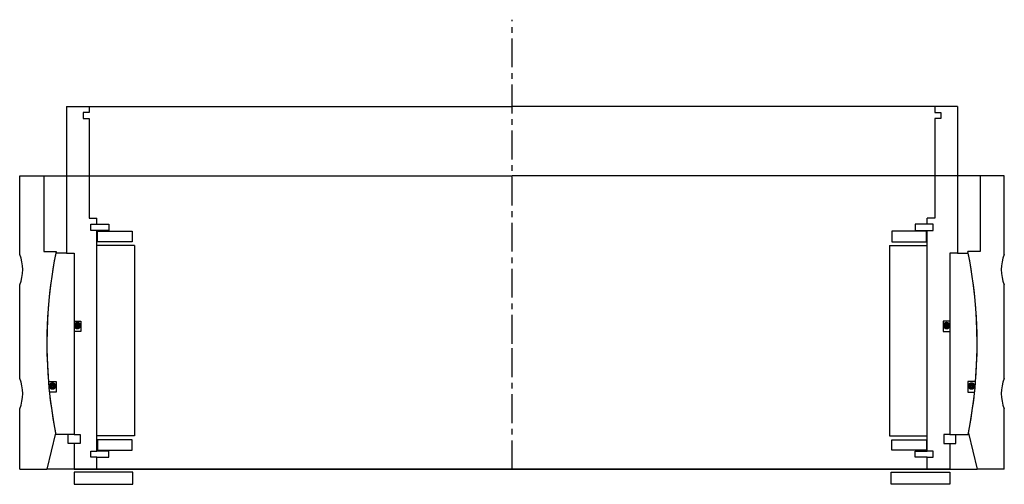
# Model space of a CAD drawing. Header units: millimetres. Extents: x -163 to 163, y -5 to 149.
import ezdxf

# ---------------------------------------------------------------- set-up
doc = ezdxf.new("R2010")
doc.units = ezdxf.units.MM
doc.header["$LTSCALE"] = 0.3
doc.header["$MEASUREMENT"] = 0
doc.linetypes.add('CENTER', pattern=[50.8, 31.75, -6.35, 6.35, -6.35])
doc.layers.get('0').update_dxf_attribs({"linetype": 'CONTINUOUS'})
doc.layers.add('Center', color=1, linetype='CENTER')

# ---------------------------------------------------------------- blocks, each defined once
blk = doc.blocks.new('house4S250')
for p, q in [((-163, 29.5), (-163, 55.5)), ((-163, 55.5), (-155, 55.5)), ((-155, 55.5), (0, 55.5)), ((-155, 55.5), (-155, 30.5)), ((155, 55.5), (0, 55.5)), ((163, 55.5), (155, 55.5)), ((155, 55.5), (155, 30.5)), ((163, 29.5), (163, 55.5)), ((-155, 30.5), (-150.95, 30.5)), ((155, 30.5), (150.95, 30.5)), ((-163, -11.5), (-163, 19.5)), ((163, -11.5), (163, 19.5)), ((-163, -41.5), (-163, -21.5)), ((163, -41.5), (163, -21.5)), ((-151.13, -29.6), (-154, -41.5)), ((151.13, -29.6), (154, -41.5)), ((-163, -41.5), (-154, -41.5)), ((0, -41.5), (-154, -41.5)), ((0, -41.5), (154, -41.5)), ((163, -41.5), (154, -41.5))]:
    blk.add_line(p, q)
for centre, radius, start, end in [((-175, 24.5), 13, 337.3801, 22.6199), ((0, 0), 154, 168.5769, 191.083), ((0, 0), 154, 348.917, 11.4231), ((175, 24.5), 13, 157.3801, 202.6199), ((-175, -16.5), 13, 337.3801, 22.6199), ((175, -16.5), 13, 157.3801, 202.6199)]:
    blk.add_arc(centre, radius, start, end)
blk = doc.blocks.new('innerhouse-4S250')
for p, q in [((-147.5, 78.5), (-147.5, 30)), ((-147.5, 78.5), (-140, 78.5)), ((-140, 78.5), (0, 78.5)), ((-140, 78.5), (-140, 76.5)), ((140, 78.5), (0, 78.5)), ((147.5, 78.5), (140, 78.5)), ((140, 78.5), (140, 76.5)), ((147.5, 78.5), (147.5, 30)), ((-140, 76.5), (-142, 76.5)), ((-142, 76.5), (-142, 74.5)), ((140, 76.5), (142, 76.5)), ((142, 76.5), (142, 74.5)), ((-142, 74.5), (-140, 74.5)), ((-140, 74.5), (-140, 41.5)), ((140, 74.5), (140, 41.5)), ((142, 74.5), (140, 74.5)), ((-140, 41.5), (-137.5, 41.5)), ((-139.5, 37.5), (-139.5, 39.5)), ((-139.5, 39.5), (-137.5, 39.5)), ((-137.5, 39.5), (-137.5, 41.5)), ((-137.5, 39.5), (-133.5, 39.5)), ((-133.5, 39.5), (-133.5, 37.5)), ((137.5, 39.5), (133.5, 39.5)), ((133.5, 39.5), (133.5, 37.5)), ((137.5, 39.5), (137.5, 41.5)), ((140, 41.5), (137.5, 41.5)), ((139.5, 39.5), (137.5, 39.5)), ((139.5, 37.5), (139.5, 39.5)), ((-137.5, 37.5), (-139.5, 37.5)), ((-137.5, -35.5), (-137.5, 37.5)), ((-133.5, 37.5), (-137.5, 37.5)), ((-137.25, 37.25), (-125.75, 37.25)), ((-137.25, 33.75), (-137.25, 37.25)), ((-125.75, 37.25), (-125.75, 33.75)), ((137.25, 37.25), (125.75, 37.25)), ((125.75, 37.25), (125.75, 33.75)), ((133.5, 37.5), (137.5, 37.5)), ((137.25, 33.75), (137.25, 37.25)), ((137.5, -35.5), (137.5, 37.5)), ((137.5, 37.5), (139.5, 37.5)), ((-125.75, 33.75), (-137.25, 33.75)), ((125.75, 33.75), (137.25, 33.75)), ((-147.5, 30), (-151.05, 30)), ((-147.5, 30), (-145, 30)), ((-145, 30), (-145, -30)), ((-145, 30), (-145, 7.5)), ((-125, 32.5), (-137.5, 32.5)), ((-125, 32.5), (-125, -30.5)), ((125, 32.5), (137.5, 32.5)), ((125, 32.5), (125, -30.5)), ((145, 30), (145, -30)), ((147.5, 30), (145, 30)), ((145, 30), (145, 7.5)), ((147.5, 30), (151.05, 30)), ((-145, 7.5), (-142.8, 7.5)), ((-142.8, 7.5), (-142.8, 4)), ((145, 7.5), (142.8, 7.5)), ((142.8, 7.5), (142.8, 4)), ((-145, 4), (-145, -30)), ((-142.8, 4), (-145, 4)), ((142.8, 4), (145, 4)), ((145, 4), (145, -30)), ((-153.49, -12.5), (-150.88, -12.5)), ((-150.88, -12.5), (-150.88, -16)), ((153.49, -12.5), (150.88, -12.5)), ((150.88, -12.5), (150.88, -16)), ((-150.88, -16), (-153.17, -16)), ((150.88, -16), (153.17, -16)), ((-145, -30), (-151.05, -30)), ((-147, -33), (-147, -30)), ((-145, -30), (-143, -30)), ((-143, -30), (-143, -33)), ((-125, -30.5), (-137.5, -30.5)), ((-125.75, -31.75), (-137.25, -31.75)), ((-137.25, -31.75), (-137.25, -35.25)), ((-125.75, -35.25), (-125.75, -31.75)), ((125, -30.5), (137.5, -30.5)), ((125.75, -31.75), (137.25, -31.75)), ((125.75, -35.25), (125.75, -31.75)), ((137.25, -31.75), (137.25, -35.25)), ((145, -30), (143, -30)), ((143, -30), (143, -33)), ((145, -30), (151.05, -30)), ((147, -33), (147, -30)), ((-145, -33), (-147, -33)), ((-143, -33), (-145, -33)), ((-145, -33), (-145, -41.5)), ((-139.5, -37.5), (-139.5, -35.5)), ((-139.5, -35.5), (-137.5, -35.5)), ((-133.5, -35.5), (-137.5, -35.5)), ((-137.25, -35.25), (-125.75, -35.25)), ((-133.5, -37.5), (-133.5, -35.5)), ((137.25, -35.25), (125.75, -35.25)), ((133.5, -35.5), (137.5, -35.5)), ((133.5, -37.5), (133.5, -35.5)), ((139.5, -35.5), (137.5, -35.5)), ((139.5, -37.5), (139.5, -35.5)), ((143, -33), (145, -33)), ((145, -33), (147, -33)), ((145, -33), (145, -41.5)), ((-137.5, -37.5), (-139.5, -37.5)), ((-137.5, -37.5), (-133.5, -37.5)), ((-137.5, -41.5), (-137.5, -37.5)), ((137.5, -37.5), (133.5, -37.5)), ((137.5, -41.5), (137.5, -37.5)), ((137.5, -37.5), (139.5, -37.5)), ((-145, -41.5), (-137.5, -41.5)), ((-137.5, -41.5), (0, -41.5)), ((137.5, -41.5), (0, -41.5)), ((145, -41.5), (137.5, -41.5)), ((-125.5, -42.5), (-145, -42.5)), ((-145, -42.5), (-145, -46.5)), ((-125.5, -46.5), (-125.5, -42.5)), ((125.5, -42.5), (145, -42.5)), ((125.5, -46.5), (125.5, -42.5)), ((145, -42.5), (145, -46.5)), ((-145, -46.5), (-125.5, -46.5)), ((145, -46.5), (125.5, -46.5))]:
    blk.add_line(p, q)
at = {"const_width": 1.2}
for points in [[(-143.26, 6, -1), (-144.56, 6, -1)], [(143.26, 6, 1), (144.56, 6, 1)], [(-151.5, -14, -1), (-152.8, -14, -1)], [(151.5, -14, 1), (152.8, -14, 1)]]:
    blk.add_lwpolyline(points, format="xyb", close=True, dxfattribs=at)
for start, end in [(168.7667, 184.6558), (355.3442, 11.2333), (185.9636, 191.2333), (348.7667, 354.0364)]:
    blk.add_arc((0, 0), 154, start, end)
at = {"layer": 'Center'}
for p, q in [((0, 0), (0, 107.19)), ((0, -41.5), (0, 0))]:
    blk.add_line(p, q, dxfattribs=at)

msp = doc.modelspace()

# ---------------------------------------------------------------- block references
for name in ['innerhouse-4S250', 'house4S250']:
    msp.add_blockref(name, (0, 41.5))

doc.saveas('drawing.dxf')
